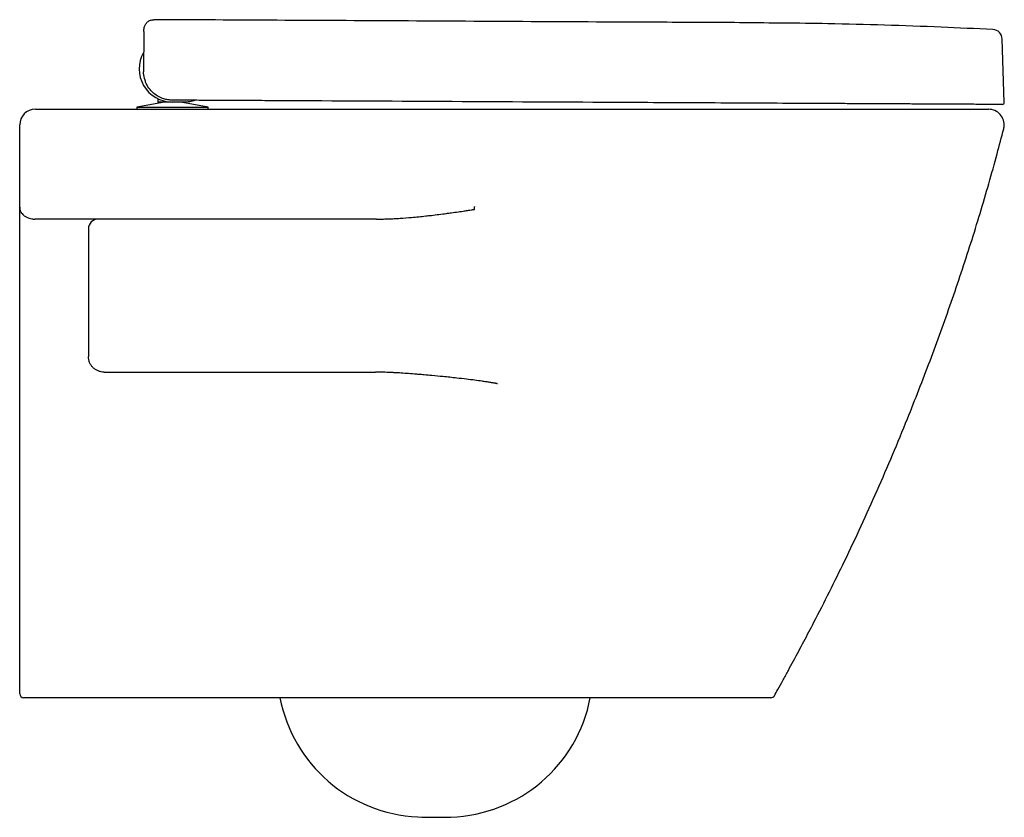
# Model space of a CAD drawing. Header units: millimetres. Extents: x 5066.391 to 5066.892, y 2508.844 to 2509.251.
import ezdxf

# ---------------------------------------------------------------- set-up
doc = ezdxf.new("R2010")
doc.units = ezdxf.units.MM
doc.layers.add('SANINDUSA', color=3, linetype='Continuous')

msp = doc.modelspace()

# ---------------------------------------------------------------- linework, layer by layer
at = {"layer": 'SANINDUSA'}
for p, q in [((5066.453797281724, 2509.244502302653), (5066.453805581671, 2509.244692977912)), ((5066.453797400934, 2509.24449796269), (5066.453797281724, 2509.244502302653)), ((5066.45372676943, 2509.242608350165), (5066.453726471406, 2509.242557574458)), ((5066.892246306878, 2509.208334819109), (5066.891172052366, 2509.240638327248)), ((5066.460866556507, 2509.210224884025), (5066.460866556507, 2509.208491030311)), ((5066.46436655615, 2509.208491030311), (5066.450248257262, 2509.205861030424)), ((5066.450248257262, 2509.205861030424), (5066.450248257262, 2509.204861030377)), ((5066.450248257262, 2509.205861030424), (5066.486484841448, 2509.205861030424)), ((5066.450248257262, 2509.204861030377), (5066.486484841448, 2509.204861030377)), ((5066.467783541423, 2509.208491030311), (5066.460866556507, 2509.208491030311)), ((5066.473296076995, 2509.208455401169), (5066.468278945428, 2509.20848125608)), ((5066.486484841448, 2509.205861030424), (5066.472536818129, 2509.208459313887)), ((5066.486484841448, 2509.204861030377), (5066.486484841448, 2509.205861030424))]:
    msp.add_line(p, q, dxfattribs=at)
for centre, radius, start, end in [((5066.886093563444, 2509.240459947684), 0.005081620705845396, 2.011660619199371, 86.31402471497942), ((5066.468366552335, 2509.225481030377), 0.01700000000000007, 150.5234337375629, 269.7047374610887), ((5066.454619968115, 2509.224003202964), 0.0009999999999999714, 179.6838331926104, 180.9160686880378), ((5066.454476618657, 2509.223998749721), 0.0008565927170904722, 179.4727132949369, 180.9214769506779), ((5066.398501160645, 2509.196861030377), 0.00799999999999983, 90, 180), ((5066.884213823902, 2509.196861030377), 0.008000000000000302, 353.3172127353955, 90), ((5066.891246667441, 2509.208301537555), 0.0009999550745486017, 269.70344164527, 1.907410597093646), ((5066.884213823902, 2509.196861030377), 0.008000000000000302, 345.4926717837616, 353.3172127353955), ((5066.430501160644, 2509.143861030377), 0.005, 90, 180), ((5066.392501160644, 2508.906861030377), 0.001999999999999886, 180, 270), ((5066.596780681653, 2508.919012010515), 0.07500000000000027, 190.8757450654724, 267.3651152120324), ((5066.607603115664, 2508.918947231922), 0.07500000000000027, 271.9489955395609, 349.174642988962), ((5066.773324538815, 2508.906861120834), 0.002000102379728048, 270.0016981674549, 330.9564453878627), ((5066.603001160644, 2509.054181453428), 0.2103125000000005, 267.3651152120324, 271.9489955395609)]:
    msp.add_arc(centre, radius, start, end, dxfattribs=at)
for points, knots in [([(5066.453851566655, 2509.245748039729), (5066.453931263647, 2509.24630723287), (5066.45409065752, 2509.247425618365), (5066.455017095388, 2509.248884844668), (5066.456333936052, 2509.249960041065), (5066.457703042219, 2509.25047208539), (5066.458567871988, 2509.250515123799), (5066.458872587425, 2509.250530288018)], [0, 0, 0, 0, 0.2200696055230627, 0.4401389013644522, 0.6602071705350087, 0.8802768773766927, 1, 1, 1, 1]), ([(5066.77953395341, 2509.248739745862), (5066.773007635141, 2509.24882510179), (5066.752417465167, 2509.249094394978), (5066.68737460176, 2509.249261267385), (5066.58701491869, 2509.249899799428), (5066.500718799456, 2509.250324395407), (5066.458872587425, 2509.250530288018)], [0, 0, 0, 0, 0.06106196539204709, 0.192647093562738, 0.6085031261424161, 0.9999999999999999, 0.9999999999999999, 0.9999999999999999, 0.9999999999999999]), ([(5066.453797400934, 2509.24449796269), (5066.453785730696, 2509.244201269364), (5066.453766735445, 2509.243718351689), (5066.453743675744, 2509.24311447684), (5066.453733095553, 2509.242829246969), (5066.453729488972, 2509.242728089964), (5066.453727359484, 2509.242662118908), (5066.453726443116, 2509.242624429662), (5066.453726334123, 2509.242609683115), (5066.453726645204, 2509.242608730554), (5066.45372676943, 2509.242608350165)], [0, 0, 0, 0, 0.4930351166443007, 0.8024965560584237, 0.8686506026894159, 0.9127391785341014, 0.9565531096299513, 0.9746411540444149, 0.9898733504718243, 1, 1, 1, 1]), ([(5066.453805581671, 2509.244692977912), (5066.453817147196, 2509.244958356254), (5066.453840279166, 2509.245489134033), (5066.453850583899, 2509.245725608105), (5066.453851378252, 2509.245743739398), (5066.453851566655, 2509.245748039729)], [0, 0, 0, 0, 0.4327084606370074, 0.8654513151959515, 1, 1, 1, 1]), ([(5066.886420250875, 2509.245531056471), (5066.877638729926, 2509.245917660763), (5066.859251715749, 2509.246768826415), (5066.831225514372, 2509.247811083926), (5066.804359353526, 2509.248486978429), (5066.787127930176, 2509.248689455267), (5066.779534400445, 2509.248778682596)], [0, 0, 0, 0, 0.2459417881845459, 0.5164642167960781, 0.7869158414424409, 0.9999999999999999, 0.9999999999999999, 0.9999999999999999, 0.9999999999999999]), ([(5066.453726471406, 2509.242557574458), (5066.453718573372, 2509.241224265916), (5066.453681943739, 2509.235040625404), (5066.453647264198, 2509.22885697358), (5066.453620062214, 2509.224006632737)], [0, 0, 0, 0, 0.2156187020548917, 1, 1, 1, 1]), ([(5066.453619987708, 2509.224008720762), (5066.453619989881, 2509.224008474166), (5066.453619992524, 2509.224008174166), (5066.453620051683, 2509.224006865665), (5066.453620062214, 2509.224006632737)], [0, 0, 0, 0, 0.8219885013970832, 1, 1, 1, 1]), ([(5066.45362013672, 2509.223984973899), (5066.453620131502, 2509.223985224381), (5066.45362010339, 2509.223986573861), (5066.453620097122, 2509.223986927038), (5066.453620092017, 2509.223987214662)], [0, 0, 0, 0, 0.1856129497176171, 1, 1, 1, 1]), ([(5066.453917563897, 2509.221523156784), (5066.453870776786, 2509.221683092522), (5066.453635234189, 2509.222488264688), (5066.453626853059, 2509.223319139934), (5066.45362013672, 2509.223984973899)], [0, 0, 0, 0, 0.1986354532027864, 1, 1, 1, 1]), ([(5066.46828410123, 2509.209481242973), (5066.467526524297, 2509.209520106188), (5066.466011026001, 2509.209597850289), (5066.463600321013, 2509.210196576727), (5066.461139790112, 2509.211256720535), (5066.458506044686, 2509.213091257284), (5066.456261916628, 2509.215575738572), (5066.454723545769, 2509.218228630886), (5066.454315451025, 2509.219974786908), (5066.453917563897, 2509.221523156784)], [0, 0, 0, 0, 0.09463248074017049, 0.1893079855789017, 0.3343716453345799, 0.4795283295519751, 0.6811407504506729, 0.8835164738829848, 1, 1, 1, 1]), ([(5066.523978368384, 2509.209194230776), (5066.522067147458, 2509.209204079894), (5066.518244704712, 2509.209223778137), (5066.512491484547, 2509.209253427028), (5066.506762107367, 2509.209282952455), (5066.501153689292, 2509.209311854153), (5066.495758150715, 2509.209339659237), (5066.490556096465, 2509.209366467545), (5066.485537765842, 2509.209392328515), (5066.479943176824, 2509.209421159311), (5066.473959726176, 2509.209451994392), (5066.470186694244, 2509.209471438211), (5066.46828410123, 2509.209481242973)], [0, 0, 0, 0, 0.08885575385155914, 0.1777115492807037, 0.2691493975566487, 0.3605872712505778, 0.449442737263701, 0.5382981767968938, 0.6297335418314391, 0.7211688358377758, 0.8593963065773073, 1, 1, 1, 1]), ([(5066.480018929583, 2509.209420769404), (5066.479062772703, 2509.20916031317), (5066.477008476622, 2509.208600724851), (5066.474724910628, 2509.208457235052), (5066.473442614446, 2509.208455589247), (5066.473296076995, 2509.208455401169)], [0, 0, 0, 0, 0.4354124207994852, 0.9354804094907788, 1, 1, 1, 1]), ([(5066.779283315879, 2509.207878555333), (5066.771646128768, 2509.207917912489), (5066.75637162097, 2509.207996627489), (5066.725821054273, 2509.208154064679), (5066.648357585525, 2509.208553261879), (5066.57853046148, 2509.208913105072), (5066.523978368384, 2509.209194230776)], [0, 0, 0, 0, 0.0897445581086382, 0.1794906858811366, 0.3589811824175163, 1, 1, 1, 1]), ([(5066.398501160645, 2509.204861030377), (5066.398501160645, 2509.204861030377), (5066.398544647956, 2509.204861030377), (5066.398717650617, 2509.204861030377), (5066.398847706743, 2509.204861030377), (5066.399191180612, 2509.204861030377), (5066.399404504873, 2509.204861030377), (5066.399913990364, 2509.204861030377), (5066.400210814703, 2509.204861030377), (5066.401209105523, 2509.204861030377), (5066.402021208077, 2509.204861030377), (5066.403217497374, 2509.204861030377), (5066.403465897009, 2509.204861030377), (5066.403981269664, 2509.204861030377), (5066.404248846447, 2509.204861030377), (5066.405071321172, 2509.204861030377), (5066.405647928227, 2509.204861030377), (5066.407460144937, 2509.204861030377), (5066.408777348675, 2509.204861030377), (5066.410564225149, 2509.204861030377), (5066.410928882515, 2509.204861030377), (5066.411664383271, 2509.204861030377), (5066.412036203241, 2509.204861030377), (5066.413163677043, 2509.204861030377), (5066.413931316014, 2509.204861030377), (5066.415498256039, 2509.204861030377), (5066.416297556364, 2509.204861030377), (5066.417928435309, 2509.204861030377), (5066.41876404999, 2509.204861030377), (5066.421283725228, 2509.204861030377), (5066.422982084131, 2509.204861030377), (5066.424699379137, 2509.204861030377)], [0, 0, 0, 0, 0.06250000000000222, 0.06250000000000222, 0.1250000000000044, 0.1250000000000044, 0.1875000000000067, 0.1875000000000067, 0.2500000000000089, 0.2500000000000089, 0.3750000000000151, 0.3750000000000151, 0.4062500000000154, 0.4062500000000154, 0.4375000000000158, 0.4375000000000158, 0.5000000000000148, 0.5000000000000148, 0.6250000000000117, 0.6250000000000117, 0.6562500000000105, 0.6562500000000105, 0.6875000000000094, 0.6875000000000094, 0.7500000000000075, 0.7500000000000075, 0.8125000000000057, 0.8125000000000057, 0.8750000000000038, 0.8750000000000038, 1, 1, 1, 1]), ([(5066.424699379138, 2509.204861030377), (5066.483923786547, 2509.204861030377), (5066.543147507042, 2509.204861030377), (5066.617177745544, 2509.204861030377), (5066.631983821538, 2509.204861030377), (5066.65419299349, 2509.204861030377), (5066.661596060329, 2509.204861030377), (5066.676402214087, 2509.204861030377), (5066.683805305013, 2509.204861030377), (5066.706014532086, 2509.204861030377), (5066.720820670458, 2509.204861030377), (5066.743029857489, 2509.204861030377), (5066.754134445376, 2509.204861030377), (5066.76523901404, 2509.204861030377), (5066.770791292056, 2509.204861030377), (5066.77264205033, 2509.204861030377), (5066.775418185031, 2509.204861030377), (5066.776343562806, 2509.204861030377), (5066.778194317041, 2509.204861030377), (5066.779119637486, 2509.204861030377), (5066.780044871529, 2509.204861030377)], [0, 0, 0, 0, 0.5000000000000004, 0.5000000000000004, 0.6250000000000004, 0.6250000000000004, 0.6875000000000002, 0.6875000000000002, 0.7500000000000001, 0.7500000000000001, 0.8749999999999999, 0.8749999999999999, 0.9374999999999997, 0.9687499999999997, 0.9687499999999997, 0.9843749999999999, 0.9843749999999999, 0.9921875, 0.9921875, 1, 1, 1, 1]), ([(5066.473380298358, 2509.208454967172), (5066.473368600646, 2509.208455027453), (5066.47333403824, 2509.208455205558), (5066.473311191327, 2509.208455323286), (5066.473296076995, 2509.208455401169)], [0, 0, 0, 0, 0.3384519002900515, 0.9999999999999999, 0.9999999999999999, 0.9999999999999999, 0.9999999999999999]), ([(5066.891241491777, 2509.207301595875), (5066.891141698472, 2509.207302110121), (5066.890941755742, 2509.207303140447), (5066.889617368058, 2509.207309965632), (5066.88756719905, 2509.207320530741), (5066.884725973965, 2509.207335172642), (5066.88110890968, 2509.207353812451), (5066.876753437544, 2509.207376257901), (5066.871702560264, 2509.207402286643), (5066.865988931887, 2509.207431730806), (5066.859627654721, 2509.207464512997), (5066.852674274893, 2509.207500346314), (5066.845192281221, 2509.207538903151), (5066.83723816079, 2509.20757989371), (5066.828846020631, 2509.207623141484), (5066.820077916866, 2509.207668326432), (5066.811009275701, 2509.2077150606), (5066.801164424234, 2509.20776579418), (5066.790569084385, 2509.207820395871), (5066.783045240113, 2509.207859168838), (5066.779283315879, 2509.207878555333)], [0, 0, 0, 0, 0.05431985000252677, 0.1088335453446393, 0.16334778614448, 0.2176682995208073, 0.2720329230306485, 0.3265912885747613, 0.3811496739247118, 0.4355143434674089, 0.4899500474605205, 0.5445803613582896, 0.5992111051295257, 0.6536474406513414, 0.7080997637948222, 0.7627482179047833, 0.8173966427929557, 0.8718493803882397, 0.9359246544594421, 1, 1, 1, 1]), ([(5066.780044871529, 2509.204861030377), (5066.783481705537, 2509.204861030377), (5066.786884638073, 2509.204861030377), (5066.793625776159, 2509.204861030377), (5066.796963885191, 2509.204861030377), (5066.803576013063, 2509.204861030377), (5066.806850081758, 2509.204861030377), (5066.811712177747, 2509.204861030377), (5066.813324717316, 2509.204861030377), (5066.816533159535, 2509.204861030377), (5066.818119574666, 2509.204861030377), (5066.825938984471, 2509.204861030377), (5066.831863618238, 2509.204861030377), (5066.840262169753, 2509.204861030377), (5066.842980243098, 2509.204861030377), (5066.846272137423, 2509.204861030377), (5066.846924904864, 2509.204861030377), (5066.84821290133, 2509.204861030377), (5066.848849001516, 2509.204861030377), (5066.850733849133, 2509.204861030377), (5066.851959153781, 2509.204861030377), (5066.857931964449, 2509.204861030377), (5066.862222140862, 2509.204861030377), (5066.866966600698, 2509.204861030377), (5066.867884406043, 2509.204861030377), (5066.869213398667, 2509.204861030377), (5066.869648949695, 2509.204861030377), (5066.870499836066, 2509.204861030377), (5066.870915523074, 2509.204861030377), (5066.872945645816, 2509.204861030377), (5066.874415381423, 2509.204861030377), (5066.878373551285, 2509.204861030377), (5066.880413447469, 2509.204861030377), (5066.882184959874, 2509.204861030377), (5066.882500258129, 2509.204861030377), (5066.883046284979, 2509.204861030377), (5066.883277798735, 2509.204861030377), (5066.883848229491, 2509.204861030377), (5066.884063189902, 2509.204861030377), (5066.884110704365, 2509.204861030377)], [0, 0, 0, 0, 0.06250000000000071, 0.06250000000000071, 0.1250000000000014, 0.1250000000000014, 0.1875000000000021, 0.1875000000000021, 0.218750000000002, 0.218750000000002, 0.2500000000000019, 0.2500000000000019, 0.3750000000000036, 0.3750000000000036, 0.4375000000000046, 0.4375000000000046, 0.4531250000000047, 0.4531250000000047, 0.4687500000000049, 0.4687500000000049, 0.5000000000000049, 0.5000000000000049, 0.6250000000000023, 0.6250000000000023, 0.6562500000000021, 0.6562500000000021, 0.6718750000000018, 0.6718750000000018, 0.6875000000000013, 0.6875000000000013, 0.750000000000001, 0.750000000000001, 0.875000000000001, 0.875000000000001, 0.9062500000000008, 0.9062500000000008, 0.9375000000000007, 0.9375000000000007, 1, 1, 1, 1]), ([(5066.390501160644, 2509.154861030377), (5066.390501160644, 2509.164268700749), (5066.390501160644, 2509.173073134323), (5066.390501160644, 2509.186870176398), (5066.390501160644, 2509.191866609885), (5066.390501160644, 2509.196861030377)], [0.8240886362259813, 0.8240886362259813, 0.8240886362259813, 0.8240886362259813, 0.9113161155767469, 0.9113161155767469, 0.960866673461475, 0.960866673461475, 0.960866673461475, 0.960866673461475]), ([(5066.775073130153, 2508.90589012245), (5066.775657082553, 2508.906932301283), (5066.77711984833, 2508.909549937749), (5066.779534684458, 2508.913917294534), (5066.782193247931, 2508.91877653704), (5066.784846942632, 2508.92367507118), (5066.787475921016, 2508.928575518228), (5066.790083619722, 2508.933483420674), (5066.792669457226, 2508.938398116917), (5066.797064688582, 2508.946835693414), (5066.803187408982, 2508.958844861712), (5066.811238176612, 2508.975226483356), (5066.81936492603, 2508.992451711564), (5066.827520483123, 2509.010525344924), (5066.83537043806, 2509.028723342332), (5066.84242313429, 2509.045826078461), (5066.848753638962, 2509.061807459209), (5066.854421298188, 2509.076637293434), (5066.859918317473, 2509.091550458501), (5066.865231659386, 2509.106527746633), (5066.870348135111, 2509.121565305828), (5066.875255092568, 2509.136657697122), (5066.879944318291, 2509.151798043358), (5066.884403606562, 2509.166983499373), (5066.888417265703, 2509.181334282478), (5066.89084099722, 2509.190630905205), (5066.89195874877, 2509.194856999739)], [0, 0, 0, 0, 0.01164584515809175, 0.02915577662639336, 0.04675658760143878, 0.06432753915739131, 0.08186847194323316, 0.09939092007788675, 0.1169025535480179, 0.134407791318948, 0.1894052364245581, 0.2444322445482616, 0.3070835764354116, 0.3698932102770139, 0.4328087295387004, 0.4957061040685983, 0.5459184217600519, 0.596001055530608, 0.6460209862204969, 0.696177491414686, 0.7467024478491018, 0.7978107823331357, 0.8496544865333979, 0.9022678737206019, 0.9555400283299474, 1, 1, 1, 1]), ([(5066.390501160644, 2509.154861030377), (5066.390569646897, 2509.153949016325), (5066.390590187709, 2509.153832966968), (5066.390640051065, 2509.153605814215), (5066.390669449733, 2509.153494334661), (5066.390771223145, 2509.153163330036), (5066.390857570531, 2509.152946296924), (5066.390961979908, 2509.152733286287)], [0, 0, 0, 0, 0.249999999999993, 0.249999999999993, 0.499999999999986, 0.499999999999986, 1, 1, 1, 1]), ([(5066.390501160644, 2508.906861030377), (5066.390501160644, 2508.927376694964), (5066.390501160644, 2508.947936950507), (5066.390501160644, 2508.989140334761), (5066.390501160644, 2509.00978027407), (5066.390501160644, 2509.051132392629), (5066.390501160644, 2509.071839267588), (5066.390501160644, 2509.113314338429), (5066.390501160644, 2509.134075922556), (5066.390501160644, 2509.154861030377)], [0, 0, 0, 0, 0.2499999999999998, 0.2499999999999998, 0.4999999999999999, 0.4999999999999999, 0.7499999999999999, 0.7499999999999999, 1, 1, 1, 1]), ([(5066.572370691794, 2509.148861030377), (5066.572754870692, 2509.148861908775), (5066.573537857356, 2509.148863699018), (5066.574735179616, 2509.148878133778), (5066.575977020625, 2509.148901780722), (5066.577263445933, 2509.148936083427), (5066.578594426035, 2509.148981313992), (5066.579969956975, 2509.149038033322), (5066.581390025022, 2509.149106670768), (5066.582854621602, 2509.149187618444), (5066.585807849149, 2509.149370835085), (5066.590661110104, 2509.149747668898), (5066.595979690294, 2509.15028385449), (5066.600622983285, 2509.150813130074), (5066.604143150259, 2509.151243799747), (5066.607522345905, 2509.151684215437), (5066.610819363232, 2509.152131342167), (5066.613894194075, 2509.152563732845), (5066.616805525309, 2509.152985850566), (5066.619038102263, 2509.153315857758), (5066.620460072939, 2509.153530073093), (5066.621380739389, 2509.153671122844), (5066.621858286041, 2509.153750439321), (5066.622116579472, 2509.153793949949), (5066.622222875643, 2509.153820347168), (5066.622254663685, 2509.153829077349), (5066.622277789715, 2509.153838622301), (5066.622299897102, 2509.15384673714), (5066.62230177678, 2509.153870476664), (5066.622295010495, 2509.153918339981), (5066.622285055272, 2509.153998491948), (5066.622269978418, 2509.154140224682), (5066.622256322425, 2509.154318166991), (5066.622249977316, 2509.154534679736), (5066.622255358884, 2509.154740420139), (5066.622274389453, 2509.15491641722), (5066.622301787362, 2509.155049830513), (5066.622332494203, 2509.155144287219), (5066.622369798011, 2509.15521312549), (5066.622416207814, 2509.155261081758), (5066.62245449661, 2509.155268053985), (5066.622472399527, 2509.15527131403)], [0, 0, 0, 0, 0.02251577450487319, 0.045888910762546, 0.07011944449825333, 0.09520732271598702, 0.1211524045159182, 0.1479544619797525, 0.175613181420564, 0.2041281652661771, 0.2334989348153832, 0.3480433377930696, 0.4872328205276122, 0.5435053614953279, 0.6185757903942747, 0.6922923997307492, 0.7403268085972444, 0.8105948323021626, 0.8713724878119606, 0.9098934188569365, 0.940631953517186, 0.9542280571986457, 0.963531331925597, 0.9685452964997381, 0.9692750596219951, 0.9698619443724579, 0.9704203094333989, 0.97078324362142, 0.9710636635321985, 0.9716872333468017, 0.9736870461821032, 0.9757200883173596, 0.9800392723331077, 0.9840943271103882, 0.9883718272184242, 0.9920507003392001, 0.9944120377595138, 0.9963161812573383, 0.9978067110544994, 0.9989744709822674, 1, 1, 1, 1]), ([(5066.390961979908, 2509.152733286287), (5066.391055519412, 2509.152554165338), (5066.391076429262, 2509.15251391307), (5066.391122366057, 2509.152433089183), (5066.391146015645, 2509.152392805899), (5066.391219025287, 2509.152272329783), (5066.391270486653, 2509.152192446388), (5066.391433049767, 2509.151954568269), (5066.391551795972, 2509.151799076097), (5066.391939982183, 2509.151341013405), (5066.392240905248, 2509.151046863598), (5066.392939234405, 2509.150482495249), (5066.393340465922, 2509.15021048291), (5066.39400840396, 2509.149840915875), (5066.394242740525, 2509.149723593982), (5066.39473885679, 2509.149502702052), (5066.395001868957, 2509.149398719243), (5066.395277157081, 2509.149305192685)], [0, 0, 0, 0, 0.03125000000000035, 0.03125000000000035, 0.0625000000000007, 0.0625000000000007, 0.125, 0.125, 0.2499999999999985, 0.2499999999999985, 0.4999999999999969, 0.4999999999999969, 0.7499999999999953, 0.7499999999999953, 0.8749999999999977, 0.8749999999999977, 1, 1, 1, 1]), ([(5066.395277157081, 2509.149305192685), (5066.395758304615, 2509.149141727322), (5066.396240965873, 2509.149031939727), (5066.396965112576, 2509.148926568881), (5066.397206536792, 2509.148901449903), (5066.397568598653, 2509.148876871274), (5066.397689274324, 2509.148870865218), (5066.397930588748, 2509.148862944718), (5066.398052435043, 2509.148861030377), (5066.398171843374, 2509.148861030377)], [0, 0, 0, 0, 0.500000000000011, 0.500000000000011, 0.7500000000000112, 0.7500000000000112, 0.8750000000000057, 0.8750000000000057, 1, 1, 1, 1]), ([(5066.420249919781, 2509.148861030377), (5066.420081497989, 2509.148861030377), (5066.419745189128, 2509.148861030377), (5066.41924156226, 2509.148861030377), (5066.418739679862, 2509.148861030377), (5066.418239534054, 2509.148861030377), (5066.417741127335, 2509.148861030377), (5066.417244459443, 2509.148861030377), (5066.416749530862, 2509.148861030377), (5066.416256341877, 2509.148861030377), (5066.415764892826, 2509.148861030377), (5066.415275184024, 2509.148861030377), (5066.414787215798, 2509.148861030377), (5066.414300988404, 2509.148861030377), (5066.413816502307, 2509.148861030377), (5066.413333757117, 2509.148861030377), (5066.412852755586, 2509.148861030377), (5066.412373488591, 2509.148861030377), (5066.411396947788, 2509.148861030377), (5066.409953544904, 2509.148861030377), (5066.408105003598, 2509.148861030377), (5066.406351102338, 2509.148861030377), (5066.404164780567, 2509.148861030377), (5066.401724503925, 2509.148861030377), (5066.400017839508, 2509.148861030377), (5066.399119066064, 2509.148861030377), (5066.39877798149, 2509.148861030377), (5066.398458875, 2509.148861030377), (5066.398265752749, 2509.148861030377), (5066.398169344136, 2509.148861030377)], [0, 0, 0, 0, 0.01790007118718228, 0.03574331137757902, 0.05353776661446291, 0.07129154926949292, 0.08901282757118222, 0.106709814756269, 0.1243907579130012, 0.142063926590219, 0.1597376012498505, 0.1774200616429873, 0.1951195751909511, 0.2128443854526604, 0.2306027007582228, 0.2484026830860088, 0.2662524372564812, 0.2841600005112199, 0.3021333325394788, 0.3765416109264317, 0.4503709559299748, 0.5242057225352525, 0.5986301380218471, 0.745488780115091, 0.8920650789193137, 0.9192326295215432, 0.9462588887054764, 0.9731718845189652, 1, 1, 1, 1]), ([(5066.572371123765, 2509.148861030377), (5066.567948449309, 2509.148861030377), (5066.558549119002, 2509.148861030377), (5066.542263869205, 2509.148861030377), (5066.523515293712, 2509.148861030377), (5066.502121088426, 2509.148861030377), (5066.4804827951, 2509.148861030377), (5066.459092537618, 2509.148861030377), (5066.439179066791, 2509.148861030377), (5066.426395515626, 2509.148861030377), (5066.420249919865, 2509.148861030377)], [0, 0, 0, 0, 0.08722083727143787, 0.1853669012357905, 0.3211683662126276, 0.4569698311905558, 0.6072921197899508, 0.747904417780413, 0.8788069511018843, 1, 1, 1, 1]), ([(5066.433501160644, 2509.070861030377), (5066.43297735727, 2509.070861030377), (5066.432460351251, 2509.070911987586), (5066.43169491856, 2509.071063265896), (5066.431441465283, 2509.071126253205), (5066.430938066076, 2509.07127817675), (5066.430687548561, 2509.071367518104), (5066.429958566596, 2509.071668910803), (5066.429496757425, 2509.071915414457), (5066.428840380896, 2509.072353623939), (5066.42862669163, 2509.072512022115), (5066.428216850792, 2509.072848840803), (5066.428021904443, 2509.073026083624), (5066.427466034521, 2509.07358346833), (5066.42713380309, 2509.073989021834), (5066.426694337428, 2509.07464948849), (5066.426558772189, 2509.074877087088), (5066.426313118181, 2509.0753395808), (5066.426091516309, 2509.075811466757), (5066.425917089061, 2509.076301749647), (5066.425766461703, 2509.07680129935), (5066.425702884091, 2509.077056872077), (5066.425551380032, 2509.077824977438), (5066.425501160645, 2509.078341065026), (5066.425501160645, 2509.078861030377)], [0, 0, 0, 0, 0.1250000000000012, 0.1250000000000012, 0.1875000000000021, 0.1875000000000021, 0.250000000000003, 0.250000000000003, 0.3750000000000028, 0.3750000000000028, 0.4375000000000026, 0.4375000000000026, 0.5000000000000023, 0.5000000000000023, 0.6250000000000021, 0.6250000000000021, 0.6875000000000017, 0.6875000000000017, 0.7500000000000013, 0.8125000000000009, 0.8125000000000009, 0.8750000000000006, 0.8750000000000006, 1, 1, 1, 1]), ([(5066.433501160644, 2509.070861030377), (5066.456490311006, 2509.070861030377), (5066.479517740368, 2509.070861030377), (5066.514115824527, 2509.070861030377), (5066.525659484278, 2509.070861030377), (5066.548758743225, 2509.070861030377), (5066.560312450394, 2509.070861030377), (5066.571870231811, 2509.070861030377)], [0, 0, 0, 0, 0.4999999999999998, 0.4999999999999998, 0.7499999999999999, 0.7499999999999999, 1, 1, 1, 1]), ([(5066.633978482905, 2509.064823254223), (5066.633976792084, 2509.06482822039), (5066.633972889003, 2509.064839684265), (5066.633956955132, 2509.064854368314), (5066.633934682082, 2509.064869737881), (5066.633904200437, 2509.064885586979), (5066.63386601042, 2509.064902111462), (5066.633819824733, 2509.064919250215), (5066.633765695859, 2509.06493701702), (5066.633703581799, 2509.064955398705), (5066.633633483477, 2509.064974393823), (5066.633555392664, 2509.064993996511), (5066.63346930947, 2509.065014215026), (5066.63333709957, 2509.065043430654), (5066.633146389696, 2509.065082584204), (5066.632820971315, 2509.065145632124), (5066.632360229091, 2509.065229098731), (5066.631726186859, 2509.065338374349), (5066.630956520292, 2509.065465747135), (5066.629770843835, 2509.065655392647), (5066.628153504, 2509.065903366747), (5066.625594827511, 2509.066276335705), (5066.622256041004, 2509.066731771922), (5066.617947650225, 2509.067274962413), (5066.612526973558, 2509.067898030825), (5066.606650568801, 2509.06851491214), (5066.601111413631, 2509.069043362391), (5066.597079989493, 2509.069400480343), (5066.59412384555, 2509.069650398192), (5066.591137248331, 2509.069892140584), (5066.587779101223, 2509.070147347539), (5066.584582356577, 2509.070365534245), (5066.582130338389, 2509.07051524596), (5066.580302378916, 2509.070616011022), (5066.578522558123, 2509.070701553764), (5066.576790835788, 2509.070770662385), (5066.575107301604, 2509.070821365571), (5066.573471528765, 2509.070854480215), (5066.572399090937, 2509.07085886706), (5066.571870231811, 2509.070861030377)], [0, 0, 0, 0, 0.0002520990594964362, 0.0005819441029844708, 0.001013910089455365, 0.001558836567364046, 0.002222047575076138, 0.003006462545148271, 0.003913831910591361, 0.004945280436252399, 0.006101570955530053, 0.007383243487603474, 0.008790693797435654, 0.01032422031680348, 0.01384823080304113, 0.01808483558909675, 0.02614652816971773, 0.03619540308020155, 0.04878769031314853, 0.06337056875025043, 0.09348394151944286, 0.1268456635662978, 0.1867231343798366, 0.2542502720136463, 0.3340960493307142, 0.4472754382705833, 0.5366611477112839, 0.6004069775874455, 0.6412314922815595, 0.6790069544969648, 0.7443256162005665, 0.8032491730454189, 0.8335419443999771, 0.8631032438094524, 0.8919346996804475, 0.9200380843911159, 0.9474153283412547, 0.9740685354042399, 1, 1, 1, 1]), ([(5066.395512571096, 2508.904861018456), (5066.395303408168, 2508.904861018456), (5066.394756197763, 2508.904861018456), (5066.393911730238, 2508.904861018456), (5066.393133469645, 2508.904861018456), (5066.392603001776, 2508.904861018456), (5066.392535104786, 2508.904861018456), (5066.392501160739, 2508.904861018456)], [0, 0, 0, 0, 0.1321640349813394, 0.3457665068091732, 0.5627461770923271, 0.7814017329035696, 1, 1, 1, 1]), ([(5066.657910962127, 2508.904861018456), (5066.614178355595, 2508.904861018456), (5066.526712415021, 2508.904861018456), (5066.439246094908, 2508.904861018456), (5066.395512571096, 2508.904861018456)], [0, 0, 0, 0, 0.4999958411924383, 1, 1, 1, 1]), ([(5066.690924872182, 2508.904861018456), (5066.688173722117, 2508.904861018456), (5066.677169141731, 2508.904861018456), (5066.666164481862, 2508.904861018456), (5066.657910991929, 2508.904861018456)], [0, 0, 0, 0, 0.2500004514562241, 1, 1, 1, 1]), ([(5066.773324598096, 2508.904861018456), (5066.773220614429, 2508.904861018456), (5066.773012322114, 2508.904861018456), (5066.77139500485, 2508.904861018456), (5066.768842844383, 2508.904861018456), (5066.765251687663, 2508.904861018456), (5066.76073180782, 2508.904861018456), (5066.755339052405, 2508.904861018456), (5066.749121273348, 2508.904861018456), (5066.742190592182, 2508.904861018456), (5066.734613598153, 2508.904861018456), (5066.726462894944, 2508.904861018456), (5066.717860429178, 2508.904861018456), (5066.708991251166, 2508.904861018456), (5066.69997313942, 2508.904861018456), (5066.693941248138, 2508.904861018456), (5066.690924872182, 2508.904861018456)], [0, 0, 0, 0, 0.071706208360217, 0.1436365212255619, 0.215335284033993, 0.2870608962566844, 0.3590175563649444, 0.4307435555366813, 0.5021502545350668, 0.5737832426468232, 0.6451892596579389, 0.716792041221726, 0.7886247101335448, 0.860228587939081, 0.9301043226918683, 1, 1, 1, 1])]:
    msp.add_open_spline(points, degree=3, knots=knots, dxfattribs=at)
msp.add_open_spline([(5066.425501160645, 2509.143861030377), (5066.425501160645, 2509.122162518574), (5066.425501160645, 2509.100495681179), (5066.425501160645, 2509.078861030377)], degree=3, dxfattribs=at)

doc.saveas('drawing.dxf')
